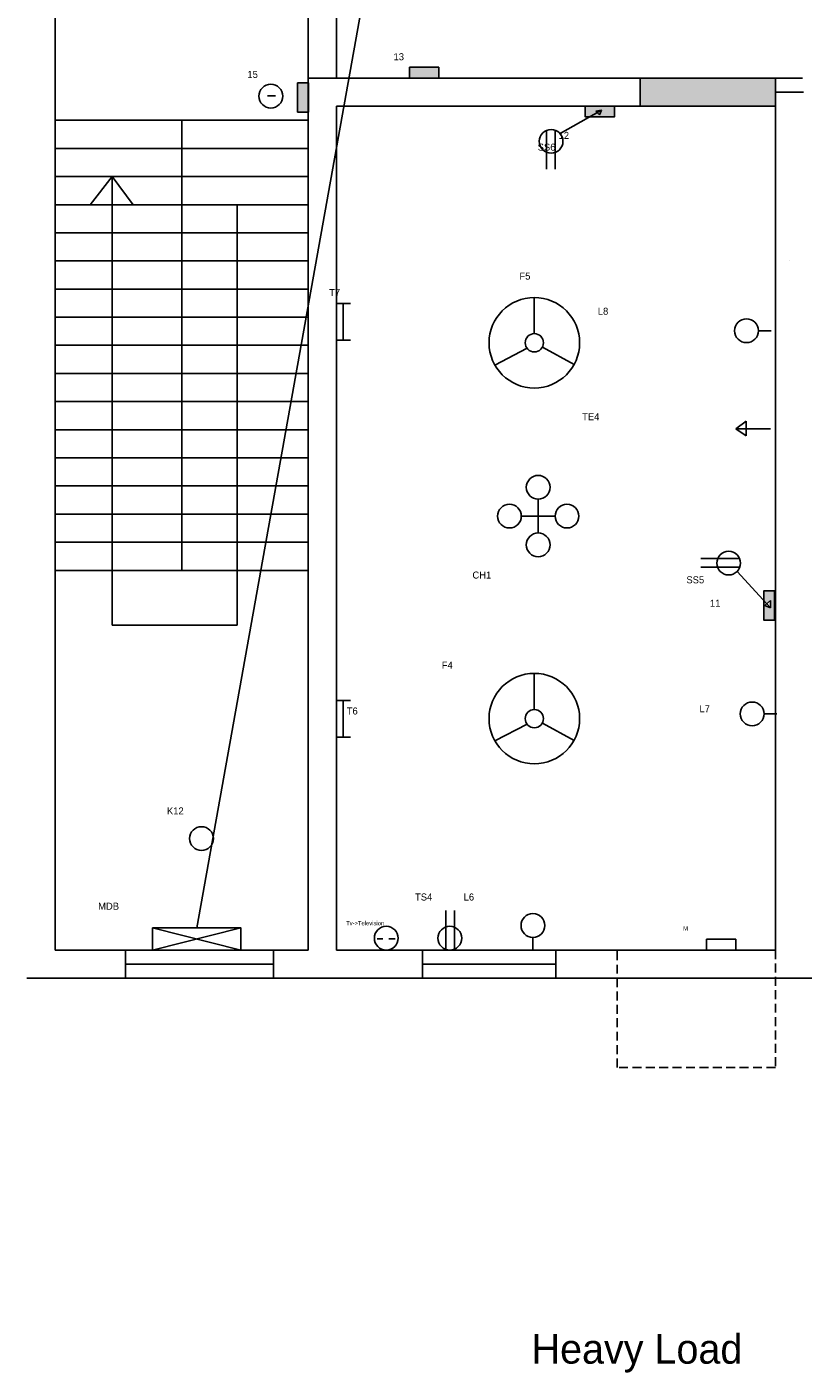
# Model space of a CAD drawing. Header units: millimetres. Extents: x 1230 to 4282, y 495 to 1483.
# Tile 9 of 12: x 3746 to 4022, y 552 to 1031. Entities that reach past the tile are written whole.
import ezdxf

# ---------------------------------------------------------------- set-up
doc = ezdxf.new("R2010")
doc.units = ezdxf.units.MM
doc.linetypes.add('HIDDEN2', pattern=[4.7625, 3.175, -1.5875])

msp = doc.modelspace()

# ---------------------------------------------------------------- hatches: boundary and pattern name
for color, points in [(5, [(3892.03, 1016.34), (3881.66, 1016.34), (3881.66, 1012.51), (3892.03, 1012.51)]), (5, [(3845.67, 1010.79), (3841.86, 1010.79), (3841.86, 1000.42), (3845.67, 1000.42)]), (2, [(4011.67, 1007.51), (4011.67, 1012.51), (3963.67, 1012.51), (3963.67, 1002.51), (4011.67, 1002.51)]), (5, [(3954.48, 1002.51), (3944.1, 1002.51), (3944.1, 998.73), (3945.79, 998.73), (3948.43, 1000.22), (3947.85, 1000.8), (3949.93, 1001.06), (3949.15, 999.49), (3948.43, 1000.22), (3945.79, 998.73), (3954.48, 998.73)]), (5, [(4011.37, 830.19), (4007.53, 830.19), (4007.53, 826.89), (4008.68, 825.64), (4009.98, 826.83), (4009.98, 824.24), (4007.99, 825), (4008.68, 825.64), (4007.53, 826.89), (4007.53, 819.81), (4011.37, 819.81)])]:
    msp.add_hatch(color=color).paths.add_polyline_path(points)

# ---------------------------------------------------------------- linework, layer by layer
for p, q in [((3755.67, 1007.51), (3755.67, 1123.51)), ((3845.67, 1096.51), (3845.67, 1012.51)), ((3855.67, 1096.51), (3855.67, 1012.51)), ((3845.67, 702.51), (3845.67, 1012.51)), ((3845.67, 1012.51), (3963.67, 1012.51)), ((3963.67, 1012.51), (3963.67, 1002.51)), ((3963.67, 1012.51), (4021.38, 1012.51)), ((4011.67, 1007.51), (4011.67, 1012.51)), ((3755.67, 702.51), (3755.67, 1007.51)), ((3831.21, 1006.19), (3833.96, 1006.19)), ((4011.67, 702.51), (4011.67, 1007.51)), ((4011.67, 1007.51), (4021.67, 1007.51)), ((3855.67, 702.51), (3855.67, 1002.51)), ((3855.67, 1002.51), (3963.67, 1002.51)), ((3935.21, 992.76), (3949.93, 1001.06)), ((3949.93, 1001.06), (3947.85, 1000.8)), ((3947.85, 1000.8), (3949.15, 999.49)), ((3949.15, 999.49), (3949.93, 1001.06)), ((3963.67, 1002.51), (4011.67, 1002.51)), ((3845.67, 997.51), (3755.67, 997.51)), ((3800.67, 997.51), (3800.67, 837.51)), ((3930.36, 993.94), (3930.36, 980.18)), ((3933.45, 993.99), (3933.45, 980.18)), ((3845.67, 987.51), (3755.67, 987.51)), ((3845.67, 977.51), (3755.67, 977.51)), ((3775.92, 977.51), (3768.2, 967.51)), ((3775.92, 817.99), (3775.92, 977.51)), ((3775.92, 977.51), (3783.44, 967.51)), ((3845.67, 967.51), (3755.67, 967.51)), ((3820.41, 967.51), (3820.41, 837.51)), ((3845.67, 957.51), (3755.67, 957.51)), ((3845.67, 947.51), (3755.67, 947.51)), ((4016.67, 947.51), (4016.67, 947.51)), ((3845.67, 937.51), (3755.67, 937.51)), ((3926.01, 921.66), (3926.01, 934.5)), ((3855.67, 932.38), (3860.66, 932.38)), ((3858.1, 932.38), (3858.1, 919.37)), ((3845.67, 927.51), (3755.67, 927.51)), ((3855.67, 919.37), (3860.66, 919.37)), ((4005.66, 922.7), (4010.18, 922.7)), ((3845.67, 917.51), (3755.67, 917.51)), ((3923.42, 916.45), (3912.01, 910.48)), ((3928.86, 916.84), (3940.13, 910.68)), ((3845.67, 907.51), (3755.67, 907.51)), ((3845.67, 897.51), (3755.67, 897.51)), ((4001.28, 890.56), (3997.62, 887.86)), ((4001.28, 885.38), (4001.28, 890.56)), ((3845.67, 887.51), (3755.67, 887.51)), ((4009.95, 887.86), (3997.62, 887.86)), ((3997.62, 887.86), (4001.28, 885.38)), ((3845.67, 877.51), (3755.67, 877.51)), ((3845.67, 867.51), (3755.67, 867.51)), ((3927.39, 850.8), (3927.39, 862.8)), ((3845.67, 857.51), (3755.67, 857.51)), ((3927.39, 856.8), (3921.39, 856.8)), ((3927.39, 856.8), (3933.39, 856.8)), ((3845.67, 847.51), (3755.67, 847.51)), ((3845.67, 837.51), (3755.67, 837.51)), ((3820.41, 837.51), (3820.41, 817.99)), ((3998.99, 841.7), (3985.23, 841.7)), ((3999.04, 838.61), (3985.23, 838.61)), ((3998.1, 837.13), (4009.98, 824.24)), ((4009.98, 826.83), (4007.99, 825)), ((4007.99, 825), (4009.98, 824.24)), ((4009.98, 824.24), (4009.98, 826.83)), ((3820.41, 817.99), (3775.92, 817.99)), ((3926.01, 788.05), (3926.01, 800.89)), ((3855.67, 791.24), (3860.66, 791.24)), ((3858.1, 791.24), (3858.1, 778.23)), ((4007.67, 786.48), (4012.19, 786.48)), ((3923.42, 782.83), (3912.01, 776.87)), ((3928.86, 783.22), (3940.13, 777.07)), ((3855.67, 778.23), (3860.66, 778.23)), ((3894.51, 702.77), (3894.51, 716.59)), ((3897.6, 702.82), (3897.6, 716.59)), ((3790.27, 710.37), (3821.75, 702.51)), ((3790.27, 702.51), (3821.75, 710.37)), ((3870.19, 706.48), (3872.21, 706.48)), ((3874.33, 706.56), (3876.53, 706.56)), ((3925.52, 707.02), (3925.52, 702.51)), ((3845.67, 702.51), (3755.67, 702.51)), ((3780.73, 697.51), (3780.73, 702.51)), ((3780.73, 702.51), (3780.73, 692.51)), ((3833.32, 697.51), (3833.32, 702.51)), ((3833.32, 702.51), (3833.32, 692.51)), ((4011.67, 702.51), (3855.67, 702.51)), ((3780.73, 697.51), (3833.32, 697.51)), ((3850.67, 692.51), (3745.67, 692.51)), ((4016.67, 692.51), (3850.67, 692.51)), ((4086.67, 692.51), (4016.67, 692.51))]:
    msp.add_line(p, q)
at = {"color": 1}
msp.add_line((3877.75, 1110.65), (3806.01, 710.37), dxfattribs=at)
at = {"color": 3}
for p, q in [((3886.23, 697.51), (3886.23, 702.51)), ((3886.23, 702.51), (3886.23, 692.51)), ((3933.67, 697.51), (3933.67, 702.51)), ((3933.67, 702.51), (3933.67, 692.51)), ((3886.23, 697.51), (3933.67, 697.51))]:
    msp.add_line(p, q, dxfattribs=at)
at = {"linetype": 'HIDDEN2'}
for p, q in [((3955.46, 660.8), (3955.46, 702.51)), ((4011.67, 702.51), (4011.67, 660.8)), ((4011.67, 660.8), (3955.46, 660.8))]:
    msp.add_line(p, q, dxfattribs=at)
for points in [[(3881.66, 1016.34), (3892.03, 1016.34), (3892.03, 1012.51), (3881.66, 1012.51)], [(3845.69, 1010.79), (3845.69, 1000.42), (3841.86, 1000.42), (3841.86, 1010.79)], [(3944.1, 1002.56), (3954.48, 1002.56), (3954.48, 998.73), (3944.1, 998.73)], [(4011.37, 830.19), (4011.37, 819.81), (4007.53, 819.81), (4007.53, 830.19)], [(3790.27, 710.37), (3821.75, 710.37), (3821.75, 702.51), (3790.27, 702.51)], [(3987.19, 706.34), (3997.57, 706.34), (3997.57, 702.51), (3987.19, 702.51)]]:
    msp.add_lwpolyline(points, close=True)
for centre, radius in [((3832.37, 1006.1), 4.23), ((3931.97, 990.03), 4.23), ((3926.01, 918.41), 16.09), ((4001.43, 922.7), 4.23), ((3926.01, 918.41), 3.25), ((3927.39, 867.03), 4.23), ((3917.16, 856.8), 4.23), ((3937.62, 856.8), 4.23), ((3927.39, 846.57), 4.23), ((3995.08, 840.09), 4.23), ((3926.01, 784.8), 16.09), ((4003.44, 786.48), 4.23), ((3926.01, 784.8), 3.25), ((3807.71, 742.16), 4.23), ((3925.52, 711.26), 4.23), ((3873.39, 706.74), 4.23), ((3895.99, 706.74), 4.23)]:
    msp.add_circle(centre, radius)

# ---------------------------------------------------------------- texts
at = {"attachment_point": 1}
for s, insert, char_height, width in [('13', (3875.98, 1021.35), 2.5, 22.4255), ('       \\P\\P        15', (3816.59, 1023.4), 2.5, 33.4413), ('\\P\\P\\P\\P               12\\P       SS6\\P\\P\\P\\P\\P\\P\\P\\P\\P\\P\\PF5                          \\P\\P\\P                              L8\\P\\P\\P\\P\\P\\P\\P\\P\\P                        TE4', (3920.71, 1010.06), 2.5, 90.9619), ('        T7 ', (3845.67, 937.51), 2.5, 29.7264), ('\\P\\P            CH1', (3892.87, 845.43), 2.5, 72.3858), ('\\P\\PSS5\\P \\P         11\\P\\P\\P\\P\\P\\P\\P\\P\\P     L7', (3980.06, 843.74), 2.5, 41.6083), ('\\PF4', (3893.12, 809.22), 2.5, 52.8807), ('\\P\\P  T6', (3857.48, 797.1), 2.5, 20.9086), ('K12', (3795.44, 753.24), 2.5, 28.542), ('TS4            L6', (3883.61, 722.64), 2.5, 63.2774), ('\\P\\P              MDB', (3757.98, 727.7), 2.5, 87.6887), ('\\P\\P\\P      Tv->Television', (3855.67, 720.34), 1.5, 45.8141), ('       \\P    \\P          M', (3973.15, 715.95), 1.5, 38.5205)]:
    msp.add_mtext(s, dxfattribs=dict(at, insert=insert, char_height=char_height, width=width))
at = {"color": 1, "insert": (3925.02, 565.99), "char_height": 10.5, "width": 466.7062, "attachment_point": 1}
msp.add_mtext('Heavy Load', dxfattribs=at)

doc.saveas('drawing.dxf')
